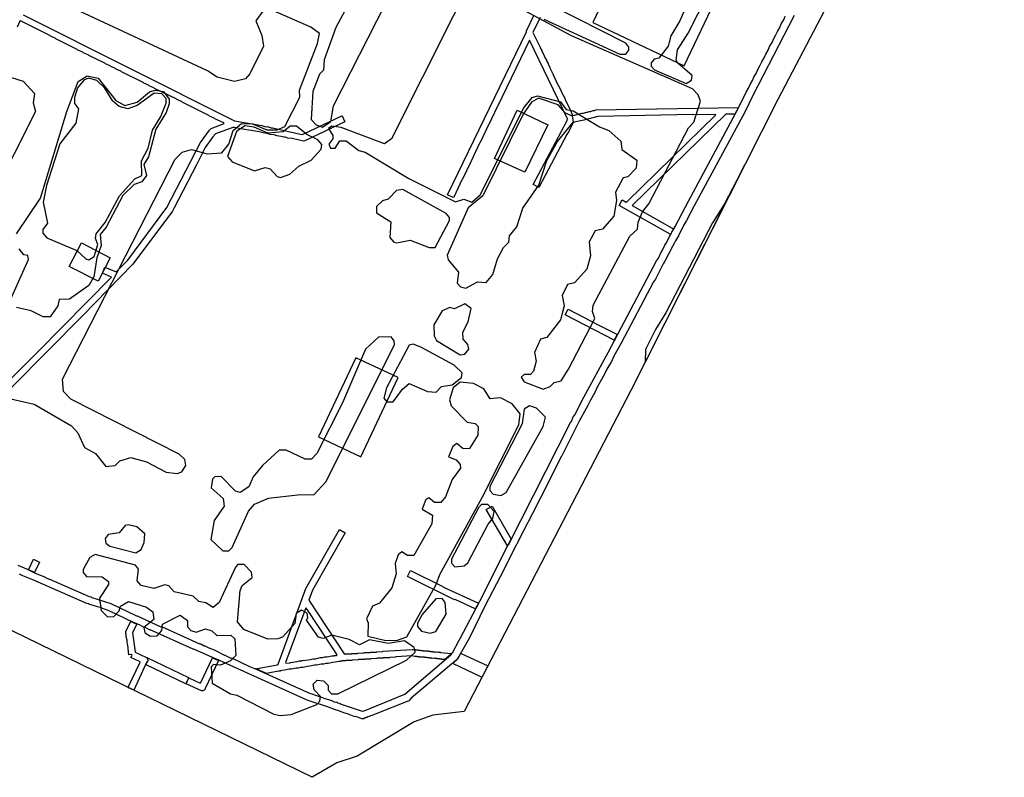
# Model space of a CAD drawing. Extents: x 1761 to 2705, y -3061 to -2273.
# Tile 9 of 10: x 2390 to 2705, y -3061 to -2819. Entities that reach past the tile are written whole.
import ezdxf

# ---------------------------------------------------------------- set-up
doc = ezdxf.new("R2010")
doc.units = 0
for name, color, linetype in [('DOR_DOROZHKA', 40, 'CONTINUOUS'), ('DOR_LESTNICA', 6, 'CONTINUOUS'), ('DOR_PEREHOD', 9, 'CONTINUOUS'), ('DOR_TROTUAR', 8, 'CONTINUOUS'), ('GRANICA_UCHASTKA', 7, 'CONTINUOUS'), ('PL_DETSKAYA', 1, 'CONTINUOUS'), ('PL_SOBAKI', 200, 'CONTINUOUS'), ('ZEL_SPUTNIK_DOP', 40, 'CONTINUOUS'), ('ZEL_YANDEX_SHEMA', 92, 'CONTINUOUS')]:
    doc.layers.add(name, color=color, linetype=linetype)

msp = doc.modelspace()

# ---------------------------------------------------------------- linework, layer by layer
at = {"layer": 'DOR_DOROZHKA'}
for points in [[(2375.037, -2946.371), (2396.191, -2925.203), (2419.687, -2901.283), (2416.859, -2900.044), (2417.618, -2898.126), (2421.252, -2899.649), (2424.973, -2895.866), (2437.417, -2879.089), (2448.172, -2858.246), (2451.088, -2854.281), (2451.577, -2853.77), (2455.745, -2852.179), (2455.641, -2851.981), (2452.811, -2850.642), (2452.606, -2850.446), (2451.091, -2849.778), (2450.887, -2849.583), (2449.371, -2848.915), (2449.167, -2848.719), (2442.291, -2845.366), (2442.087, -2845.17), (2440.572, -2844.503), (2440.367, -2844.307), (2433.491, -2840.954), (2433.287, -2840.758), (2431.772, -2840.09), (2431.567, -2839.895), (2430.052, -2839.227), (2429.848, -2839.031), (2422.972, -2835.678), (2422.768, -2835.482), (2421.252, -2834.815), (2421.048, -2834.619), (2419.533, -2833.951), (2419.328, -2833.756), (2417.813, -2833.088), (2417.609, -2832.892), (2412.452, -2830.403), (2412.248, -2830.207), (2410.733, -2829.539), (2410.529, -2829.344), (2409.013, -2828.676), (2408.809, -2828.48), (2407.294, -2827.813), (2407.089, -2827.617), (2403.653, -2825.99), (2403.448, -2825.795), (2401.933, -2825.127), (2401.729, -2824.931), (2400.213, -2824.264), (2400.009, -2824.068), (2390.603, -2819.369), (2390.405, -2819.473), (2389.546, -2821.393)], [(2391.462, -2817.449), (2459.028, -2851.308), (2467.765, -2852.82), (2469.074, -2853.192), (2469.474, -2853.183), (2470.783, -2853.555), (2471.183, -2853.546), (2480.633, -2855.643), (2481.033, -2855.635), (2493.413, -2849.764), (2493.513, -2849.762), (2494.354, -2851.645), (2481.579, -2857.724), (2481.081, -2857.835), (2477.461, -2857.013), (2476.157, -2856.841), (2475.25, -2856.56), (2474.85, -2856.569), (2473.944, -2856.288), (2472.639, -2856.116), (2471.733, -2855.836), (2470.428, -2855.664), (2469.522, -2855.383), (2468.217, -2855.211), (2466.909, -2854.839), (2461.084, -2853.865), (2459.074, -2853.408), (2458.574, -2853.419), (2453.014, -2855.44), (2452.136, -2856.459), (2449.707, -2859.813), (2446.926, -2865.376), (2439.719, -2879.139), (2439.243, -2880.25), (2426.601, -2897.132), (2410.548, -2913.587), (2376.472, -2947.941)], [(2556.766, -2818.28), (2554.467, -2823.032), (2556.771, -2827.785), (2556.776, -2827.985), (2557.295, -2828.874), (2557.299, -2829.074), (2557.819, -2829.963), (2558.243, -2831.054), (2558.762, -2831.944), (2558.766, -2832.144), (2559.286, -2833.033), (2559.29, -2833.233), (2559.81, -2834.122), (2559.814, -2834.322), (2560.333, -2835.212), (2560.338, -2835.412), (2560.857, -2836.301), (2561.281, -2837.392), (2561.8, -2838.281), (2561.805, -2838.481), (2563.476, -2841.747), (2563.481, -2841.947), (2564.732, -2844.321), (2564.737, -2844.521), (2566.513, -2847.985), (2567.041, -2849.274), (2567.349, -2849.668), (2570.234, -2848.905), (2570.634, -2848.896), (2571.528, -2848.577), (2571.928, -2848.568), (2572.424, -2848.357), (2572.824, -2848.349), (2573.717, -2848.029), (2574.117, -2848.021), (2574.613, -2847.81), (2620.12, -2847.027), (2618.965, -2849.153), (2616.065, -2849.215), (2586.179, -2878.376), (2598.942, -2885.604), (2599.446, -2885.793), (2598.866, -2886.706), (2598.485, -2887.615), (2598.285, -2887.619), (2581.977, -2878.367), (2582.938, -2876.545), (2584.255, -2877.317), (2584.551, -2877.11), (2612.967, -2849.382), (2612.865, -2849.284), (2605.564, -2849.442), (2605.462, -2849.344), (2575.158, -2849.899), (2570.682, -2851.096), (2567.595, -2851.763), (2567.299, -2851.97), (2565.859, -2854.802), (2565.279, -2855.715), (2556.339, -2872.617), (2554.517, -2871.656), (2565.382, -2851.211), (2565.471, -2850.709), (2553.321, -2825.558), (2543.172, -2846.688), (2542.977, -2846.892), (2540.395, -2852.451), (2540.2, -2852.655), (2537.618, -2858.214), (2537.423, -2858.418), (2534.746, -2864.179), (2534.55, -2864.384), (2531.969, -2869.942), (2531.773, -2870.147), (2529.192, -2875.705), (2528.994, -2875.809), (2527.174, -2874.948), (2552.363, -2822.877), (2552.356, -2822.577), (2554.846, -2817.421)]]:
    msp.add_lwpolyline(points, dxfattribs=at)
for points in [[(2580.408, -2921.523), (2564.723, -2913.357), (2565.684, -2911.536), (2575.297, -2916.531), (2581.265, -2919.503), (2581.369, -2919.701)], [(2546.308, -2987.194), (2539.555, -2975.633), (2541.434, -2974.592), (2547.359, -2984.87), (2547.365, -2985.17)], [(2465.816, -3026.552), (2472.693, -3025.303), (2472.989, -3025.097), (2481.87, -3000.892), (2492.569, -2982.051), (2494.393, -2983.113), (2483.984, -3001.447), (2482.85, -3004.573), (2494.129, -3021.839), (2494.431, -3021.932), (2494.529, -3021.83), (2496.429, -3021.789), (2496.527, -3021.687), (2498.427, -3021.646), (2498.525, -3021.543), (2500.425, -3021.502), (2500.523, -3021.4), (2502.423, -3021.359), (2502.521, -3021.257), (2504.421, -3021.216), (2504.519, -3021.114), (2506.419, -3021.073), (2506.517, -3020.971), (2516.009, -3020.365), (2516.111, -3020.463), (2516.811, -3020.448), (2516.913, -3020.546), (2517.613, -3020.531), (2517.715, -3020.629), (2518.415, -3020.613), (2518.518, -3020.711), (2519.218, -3020.696), (2519.32, -3020.794), (2520.02, -3020.779), (2520.122, -3020.877), (2520.822, -3020.862), (2520.924, -3020.959), (2521.624, -3020.944), (2521.726, -3021.042), (2522.426, -3021.027), (2522.529, -3021.125), (2523.229, -3021.11), (2523.331, -3021.208), (2524.031, -3021.192), (2524.133, -3021.29), (2524.833, -3021.275), (2524.935, -3021.373), (2528.444, -3021.697), (2528.251, -3022.002), (2526.285, -3023.645), (2526.183, -3023.547), (2525.483, -3023.562), (2525.381, -3023.465), (2524.681, -3023.48), (2524.578, -3023.382), (2523.878, -3023.397), (2523.776, -3023.299), (2523.076, -3023.314), (2522.974, -3023.216), (2522.274, -3023.231), (2522.172, -3023.134), (2521.472, -3023.149), (2521.37, -3023.051), (2520.67, -3023.066), (2520.567, -3022.968), (2519.867, -3022.983), (2519.765, -3022.885), (2519.065, -3022.901), (2518.963, -3022.803), (2518.263, -3022.818), (2518.161, -3022.72), (2517.461, -3022.735), (2517.359, -3022.637), (2516.659, -3022.652), (2515.754, -3022.472), (2510.658, -3022.782), (2510.56, -3022.884), (2508.66, -3022.925), (2508.562, -3023.027), (2506.662, -3023.069), (2506.564, -3023.171), (2504.664, -3023.212), (2504.566, -3023.314), (2502.666, -3023.355), (2502.569, -3023.457), (2500.668, -3023.498), (2500.571, -3023.6), (2498.67, -3023.641), (2498.573, -3023.744), (2496.673, -3023.785), (2496.575, -3023.887), (2494.675, -3023.928), (2494.577, -3024.03), (2493.477, -3024.054), (2493.379, -3024.156), (2492.679, -3024.171), (2492.581, -3024.273), (2490.485, -3024.519), (2488.992, -3024.851), (2488.292, -3024.866), (2487.496, -3025.083), (2486.796, -3025.099), (2485.302, -3025.431), (2484.602, -3025.446), (2483.109, -3025.779), (2482.408, -3025.794), (2480.915, -3026.126), (2480.215, -3026.141), (2479.419, -3026.359), (2478.719, -3026.374), (2477.225, -3026.706), (2476.525, -3026.721), (2475.032, -3027.054), (2474.332, -3027.069), (2474.234, -3027.171), (2473.734, -3027.182), (2473.636, -3027.284), (2473.136, -3027.295), (2469.251, -3028.079), (2466.016, -3026.548)], [(2395.114, -2995.763), (2393.295, -2994.902), (2393.291, -2994.702), (2394.822, -2991.467), (2396.743, -2992.426)], [(2536.138, -3007.324), (2535.94, -3007.428), (2529.572, -3004.464), (2529.372, -3004.468), (2514.405, -2997.088), (2515.364, -2995.166), (2525.679, -3000.246), (2525.884, -3000.442), (2537.001, -3005.604)], [(2475.482, -3024.743), (2476.88, -3024.613), (2476.978, -3024.51), (2479.074, -3024.265), (2479.869, -3024.048), (2480.569, -3024.033), (2480.667, -3023.93), (2482.763, -3023.685), (2484.257, -3023.353), (2484.957, -3023.337), (2486.45, -3023.005), (2487.15, -3022.99), (2487.946, -3022.773), (2488.646, -3022.757), (2490.14, -3022.425), (2490.84, -3022.41), (2490.938, -3022.308), (2491.538, -3022.295), (2491.833, -3022.088), (2482.417, -3007.684), (2481.904, -3007.095), (2475.378, -3024.545)], [(2426.844, -3033.398), (2425.126, -3032.634), (2425.022, -3032.436), (2428.852, -3024.45), (2428.647, -3024.254), (2425.919, -3023.012), (2426.302, -3022.204), (2426.197, -3022.006), (2425.299, -3022.125), (2424.932, -3019.031), (2424.713, -3018.136), (2424.696, -3017.336), (2424.594, -3017.238), (2424.576, -3016.438), (2424.474, -3016.34), (2424.457, -3015.54), (2424.355, -3015.442), (2424.335, -3014.542), (2425.868, -3011.407), (2427.788, -3012.266), (2426.446, -3014.997), (2427.282, -3021.282), (2430.921, -3023.004), (2431.126, -3023.2), (2431.339, -3023.796), (2431.249, -3024.298), (2430.956, -3024.604)], [(2443.608, -3031.335), (2444.467, -3029.415), (2448.106, -3031.137), (2448.302, -3030.933), (2452.033, -3023.048), (2453.953, -3023.907), (2449.645, -3032.905), (2449.649, -3033.105), (2449.356, -3033.411), (2448.96, -3033.62), (2448.46, -3033.631)]]:
    msp.add_lwpolyline(points, close=True, dxfattribs=at)
at = {"layer": 'DOR_LESTNICA'}
msp.add_lwpolyline([(2443.508, -3031.337), (2430.771, -3025.309), (2431.056, -3024.602), (2431.254, -3024.498), (2431.441, -3023.893), (2431.33, -3023.396), (2431.021, -3023.002), (2444.365, -3029.317), (2444.369, -3029.517)], close=True, dxfattribs=at)
at = {"layer": 'DOR_PEREHOD'}
msp.add_lwpolyline([(2540.035, -3025.649), (2538.211, -3029.19), (2538.013, -3029.295), (2528.813, -3024.891), (2530.481, -3023.354), (2531.249, -3021.837), (2531.544, -3021.63)], close=True, dxfattribs=at)
at = {"layer": 'DOR_TROTUAR'}
for points in [[(2389.762, -2993.478), (2392.588, -2994.617), (2395.319, -2995.959), (2398.145, -2997.098), (2399.46, -2997.77), (2399.66, -2997.766), (2412.59, -3003.49), (2413.193, -3003.577), (2413.497, -3003.77), (2419.543, -3005.741), (2427.732, -3009.666), (2427.932, -3009.662), (2435.51, -3013.1), (2435.71, -3013.096), (2447.834, -3018.537), (2448.034, -3018.532), (2449.349, -3019.204), (2449.549, -3019.2), (2450.864, -3019.872), (2452.579, -3020.535), (2455.816, -3022.166), (2456.016, -3022.162), (2457.938, -3023.121), (2458.138, -3023.116), (2463.899, -3025.793), (2466.018, -3026.648), (2482.994, -3034.386), (2483.799, -3034.568), (2484.91, -3035.045), (2486.823, -3035.604), (2487.933, -3036.08), (2489.847, -3036.639), (2490.957, -3037.115), (2491.762, -3037.298), (2492.066, -3037.491), (2492.87, -3037.674), (2493.175, -3037.868), (2499.827, -3040.125), (2500.525, -3040.01), (2513.518, -3034.727), (2528.253, -3022.102), (2528.74, -3021.491), (2530.758, -3017.645), (2531.243, -3016.935), (2537.486, -3004.893), (2546.406, -2987.091), (2546.602, -2986.887), (2566.565, -2947.636), (2566.76, -2947.431), (2567.33, -2946.018), (2567.815, -2945.307), (2570.696, -2939.742), (2578.49, -2925.366), (2593.966, -2896.117), (2594.547, -2895.204), (2595.312, -2893.587), (2595.893, -2892.674), (2596.658, -2891.056), (2597.239, -2890.143), (2598.004, -2888.526), (2598.585, -2887.613), (2598.966, -2886.704), (2599.931, -2885.082), (2604.158, -2876.987), (2620.028, -2847.429), (2622.616, -2842.17), (2623.388, -2840.853), (2623.864, -2839.742), (2624.636, -2838.425), (2625.113, -2837.314), (2625.885, -2835.996), (2626.361, -2834.885), (2627.133, -2833.568), (2627.609, -2832.457), (2628.381, -2831.14), (2628.857, -2830.029), (2629.629, -2828.712), (2630.105, -2827.601), (2630.877, -2826.283), (2631.354, -2825.173), (2632.126, -2823.855), (2632.602, -2822.744), (2633.374, -2821.427), (2633.85, -2820.316), (2634.622, -2818.999), (2635.098, -2817.888)], [(2637.994, -2817.625), (2624.74, -2843.225), (2622.154, -2848.583), (2605.993, -2878.548), (2603.592, -2883.202), (2602.627, -2884.824), (2600.996, -2888.061), (2600.03, -2889.683), (2599.746, -2890.389), (2599.165, -2891.302), (2596.669, -2896.159), (2596.088, -2897.072), (2593.592, -2901.928), (2593.011, -2902.841), (2582.63, -2922.476), (2580.318, -2926.628), (2579.553, -2928.245), (2578.106, -2930.778), (2577.341, -2932.395), (2575.029, -2936.547), (2574.264, -2938.164), (2572.818, -2940.697), (2572.052, -2942.314), (2569.26, -2947.377), (2563.698, -2958.503), (2563.502, -2958.707), (2557.267, -2971.149), (2556.4, -2972.668), (2555.828, -2973.981), (2549.97, -2985.314), (2549.398, -2986.627), (2549.202, -2986.831), (2544.022, -2997.148), (2539.218, -3006.357), (2534.138, -3016.672), (2530.381, -3023.356), (2529.794, -3023.969), (2515.546, -3035.983), (2514.763, -3036.801), (2504.049, -3041.034), (2503.753, -3041.241), (2503.255, -3041.352), (2502.96, -3041.558), (2502.462, -3041.669), (2502.166, -3041.875), (2501.668, -3041.986), (2501.373, -3042.193), (2500.875, -3042.304), (2500.381, -3042.614), (2499.781, -3042.627), (2498.166, -3041.962), (2497.361, -3041.779), (2495.142, -3040.927), (2494.338, -3040.744), (2492.118, -3039.891), (2491.314, -3039.709), (2489.094, -3038.856), (2482.242, -3036.603), (2453.142, -3023.425), (2452.942, -3023.429), (2446.07, -3020.276), (2445.87, -3020.28), (2432.129, -3014.073), (2431.929, -3014.078), (2430.412, -3013.31), (2430.212, -3013.314), (2428.694, -3012.547), (2426.777, -3011.788), (2419.194, -3008.15), (2416.068, -3007.017), (2413.853, -3006.364), (2413.549, -3006.171), (2412.744, -3005.988), (2412.44, -3005.794), (2411.838, -3005.707), (2394.564, -2998.076), (2391.436, -2996.843), (2390.323, -2996.267)]]:
    msp.add_lwpolyline(points, dxfattribs=at)
at = {"layer": 'GRANICA_UCHASTKA'}
msp.add_lwpolyline([(2368.399, -2509.487), (2413.007, -2536.537), (2538.558, -2605.362), (2621.611, -2652.093), (2636.317, -2661.28), (2670.197, -2678.057), (2705.131, -2697.313), (2704.271, -2703.835), (2701.923, -2710.889), (2686.581, -2741.736), (2632.771, -2844.452), (2585.756, -2937.516), (2532.446, -3040.221), (2522.467, -3041.437), (2516.51, -3043.567), (2498.236, -3054.467), (2491.779, -3056.607), (2483.876, -3061.281), (2383.768, -3012.417)], dxfattribs=at)
at = {"layer": 'PL_DETSKAYA'}
for points in [[(2549.453, -2847.884), (2559.178, -2852.632), (2551.875, -2867.744), (2542.144, -2863.352)], [(2410.099, -2890.387), (2419.283, -2895.103), (2417.245, -2899.057), (2415.427, -2902.587), (2406.243, -2897.871)], [(2485.885, -2952.439), (2499.446, -2958.8), (2511.384, -2933.443), (2497.823, -2927.082)]]:
    msp.add_lwpolyline(points, close=True, dxfattribs=at)
at = {"layer": 'PL_SOBAKI'}
msp.add_lwpolyline([(2602.83, -2833.759), (2629.893, -2776.808), (2600.624, -2762.963), (2598.548, -2767.328), (2573.56, -2819.903)], close=True, dxfattribs=at)
at = {"layer": 'ZEL_SPUTNIK_DOP'}
for points in [[(2604.084, -2813.305), (2601.463, -2819.365), (2598.566, -2824.18), (2597.636, -2827.452), (2594.717, -2831.267), (2593.222, -2831.549), (2592.249, -2832.821), (2592.271, -2833.821), (2593.298, -2835.049), (2603.395, -2839.334), (2605.124, -2838.296), (2605.341, -2836.79), (2600.755, -2832.887), (2600.233, -2831.898), (2600.663, -2828.637), (2604.05, -2823.311), (2619.886, -2792.203)], [(2557.928, -2818.805), (2582.184, -2830.037), (2584.184, -2829.994), (2585.157, -2828.722), (2585.135, -2827.722), (2584.108, -2826.493), (2560.587, -2814.495)]]:
    msp.add_lwpolyline(points, dxfattribs=at)
for points in [[(2506.247, -2811.667), (2503.997, -2811.716), (2498.948, -2809.574), (2497.704, -2809.851), (2496.486, -2811.378), (2495.806, -2814.644), (2494.338, -2816.177), (2491.452, -2821.492), (2487.673, -2831.829), (2487.493, -2835.084), (2486.27, -2836.361), (2484.139, -2841.91), (2483.583, -2850.927), (2485.121, -2852.645), (2487.137, -2853.352), (2489.85, -2851.542), (2490.742, -2846.52), (2507.296, -2813.896), (2507.274, -2812.896)], [(2412.511, -2837.705), (2411.021, -2838.237), (2408.825, -2840.786), (2407.89, -2843.808), (2407.933, -2845.808), (2409.221, -2847.531), (2408.318, -2852.053), (2403.208, -2858.667), (2398.995, -2872.015), (2397.858, -2877.292), (2399.254, -2884.015), (2397.797, -2886.048), (2397.824, -2887.298), (2399.106, -2888.771), (2408.699, -2892.816), (2411.508, -2895.507), (2412.514, -2895.735), (2414.242, -2894.697), (2415.411, -2890.92), (2414.618, -2888.936), (2414.836, -2887.431), (2417.76, -2883.866), (2422.327, -2875.263), (2427.214, -2869.904), (2429.442, -2868.856), (2429.34, -2864.105), (2431.503, -2860.057), (2432.879, -2854.274), (2435.537, -2849.964), (2437.196, -2845.676), (2437.163, -2844.176), (2435.881, -2842.703), (2433.375, -2842.507), (2427.956, -2846.376), (2424.977, -2847.441), (2422.211, -2846.75), (2420.173, -2845.043), (2417.581, -2840.847), (2415.027, -2838.401)], [(2562.523, -2846.22), (2556.224, -2844.105), (2554.001, -2845.404), (2551.332, -2849.213), (2538.387, -2875.256), (2533.718, -2879.109), (2527.042, -2894.261), (2527.324, -2895.756), (2530.661, -2899.686), (2530.236, -2903.197), (2531.263, -2904.425), (2533.024, -2904.888), (2536.731, -2902.806), (2539.487, -2902.997), (2541.683, -2900.448), (2543.075, -2895.416), (2545, -2891.872), (2546.712, -2890.084), (2546.919, -2888.079), (2549.359, -2885.275), (2551.23, -2879.231), (2556.323, -2871.867), (2558.906, -2864.057), (2562.277, -2857.981), (2567.392, -2851.618), (2567.104, -2849.873), (2564.832, -2848.921)], [(2456.825, -2862.761), (2458.363, -2864.479), (2465.428, -2867.328), (2468.907, -2866.252), (2470.417, -2866.72), (2472.722, -2869.171), (2473.727, -2869.4), (2476.706, -2868.335), (2479.652, -2865.77), (2483.614, -2863.933), (2486.789, -2860.363), (2487.006, -2858.857), (2485.724, -2857.384), (2482.186, -2855.71), (2478.876, -2853.03), (2476.876, -2853.073), (2474.664, -2854.872), (2469.669, -2855.23), (2465.375, -2853.322), (2462.365, -2852.886), (2459.652, -2854.696)], [(2504.445, -2878.741), (2504.488, -2880.741), (2509.053, -2883.644), (2508.661, -2888.655), (2509.944, -2890.128), (2510.949, -2890.357), (2515.183, -2889.515), (2521.237, -2891.885), (2523.238, -2891.842), (2527.804, -2883.239), (2527.783, -2882.239), (2526.755, -2881.01), (2512.832, -2873.307), (2510.837, -2873.6), (2508.146, -2876.41), (2506.407, -2876.948)], [(2532.632, -2909.899), (2529.415, -2911.469), (2527.904, -2911.001), (2525.425, -2912.055), (2522.772, -2916.615), (2522.848, -2920.115), (2523.63, -2921.599), (2531.233, -2926.187), (2532.728, -2925.905), (2533.946, -2924.378), (2533.663, -2922.883), (2532.125, -2921.165), (2532.077, -2918.915), (2533.757, -2915.627), (2534.665, -2911.355)], [(2509.097, -2920.412), (2505.097, -2920.499), (2500.928, -2924.341), (2493.545, -2941.509), (2485.39, -2957.694), (2483.678, -2959.482), (2481.677, -2959.525), (2475.612, -2956.654), (2473.362, -2956.703), (2467.965, -2961.572), (2465.04, -2965.137), (2463.61, -2968.42), (2460.898, -2970.229), (2459.387, -2969.762), (2454.784, -2965.109), (2452.784, -2965.152), (2452.05, -2965.918), (2451.609, -2968.679), (2455.435, -2972.098), (2455.739, -2974.593), (2452.586, -2979.163), (2451.466, -2985.191), (2455.297, -2988.86), (2457.297, -2988.817), (2458.276, -2987.795), (2463.528, -2976.176), (2465.479, -2973.882), (2469.942, -2972.035), (2480.17, -2970.813), (2484.426, -2970.971), (2488.334, -2966.635), (2510.151, -2922.891), (2510.124, -2921.641)], [(2531.858, -2931.927), (2529.304, -2929.481), (2518.673, -2923.707), (2516.152, -2922.761), (2514.907, -2923.038), (2507.698, -2936.701), (2506.768, -2939.973), (2507.795, -2941.201), (2509.796, -2941.158), (2512.709, -2937.093), (2514.922, -2935.294), (2520.731, -2937.92), (2523.487, -2938.111), (2525.199, -2936.323), (2528.689, -2935.747), (2531.64, -2933.432)], [(2555.613, -2943.17), (2553.347, -2942.468), (2551.618, -2943.506), (2550.971, -2948.273), (2540.647, -2968.256), (2540.674, -2969.506), (2541.701, -2970.735), (2544.212, -2971.181), (2545.94, -2970.143), (2557.743, -2949.127), (2558.428, -2946.11)], [(2540.021, -2974.023), (2538.021, -2974.066), (2537.042, -2975.087), (2528.393, -2991.533), (2528.42, -2992.783), (2529.447, -2994.011), (2532.442, -2993.696), (2533.67, -2992.669), (2540.156, -2980.273), (2541.618, -2978.49), (2542.07, -2976.229)], [(2417.693, -2984.92), (2417.975, -2986.415), (2419.247, -2987.388), (2427.546, -2989.459), (2429.274, -2988.422), (2430.226, -2986.15), (2430.416, -2983.394), (2427.867, -2981.198), (2425.101, -2980.508), (2424.106, -2980.779), (2422.155, -2983.073), (2418.666, -2983.648)], [(2410.653, -2994.827), (2410.674, -2995.827), (2411.701, -2997.056), (2416.707, -2997.198), (2418.74, -2998.654), (2418.761, -2999.655), (2415.853, -3003.97), (2416.439, -3007.959), (2418.483, -3009.916), (2420.483, -3009.873), (2422.195, -3008.085), (2422.663, -3006.574), (2425.13, -3005.02), (2430.924, -3006.896), (2432.957, -3008.352), (2433.261, -3010.847), (2430.064, -3013.418), (2430.347, -3014.912), (2432.124, -3016.125), (2434.374, -3016.076), (2435.836, -3014.293), (2436.043, -3012.288), (2441.734, -3009.414), (2444.022, -3011.115), (2444.065, -3013.115), (2445.092, -3014.344), (2446.853, -3014.806), (2449.832, -3013.741), (2451.848, -3014.448), (2453.38, -3015.915), (2457.881, -3015.818), (2459.158, -3017.041), (2459.521, -3022.286), (2457.809, -3024.074), (2454.586, -3025.394), (2452.33, -3025.193), (2451.596, -3025.959), (2451.96, -3031.204), (2457.786, -3034.58), (2459.797, -3035.037), (2471.682, -3041.033), (2473.693, -3041.49), (2477.188, -3041.164), (2485.374, -3037.986), (2486.352, -3036.964), (2486.57, -3035.459), (2484.521, -3033.252), (2484.233, -3031.507), (2485.456, -3030.23), (2487.462, -3030.437), (2488.994, -3031.905), (2489.027, -3033.405), (2490.054, -3034.633), (2492.054, -3034.59), (2514.084, -3023.859), (2516.78, -3021.299), (2516.497, -3019.804), (2513.449, -3017.619), (2508.215, -3018.483), (2502.187, -3017.362), (2498.969, -3018.932), (2495.681, -3017.253), (2490.149, -3015.871), (2487.42, -3016.931), (2485.909, -3016.463), (2482.04, -3011.044), (2482.524, -3010.283), (2482.242, -3008.788), (2480.47, -3007.826), (2478.741, -3008.864), (2478.312, -3012.125), (2474.403, -3016.462), (2472.914, -3016.994), (2469.664, -3017.064), (2462.093, -3013.976), (2460.039, -3011.519), (2460.823, -3001.497), (2461.541, -2999.981), (2464.737, -2997.41), (2464.449, -2995.666), (2462.145, -2993.214), (2460.145, -2993.257), (2459.411, -2994.024), (2454.154, -3005.393), (2452.186, -3006.936), (2449.903, -3005.485), (2447.643, -3005.034), (2445.855, -3003.321), (2439.822, -3001.951), (2438.029, -2999.989), (2436.773, -2999.766), (2433.294, -3000.841), (2429.273, -2999.928), (2427.99, -2998.455), (2428.409, -2994.694), (2427.382, -2993.465), (2414.55, -2989.99), (2412.822, -2991.028)], [(2525.413, -3004.104), (2523.413, -3004.147), (2519.021, -3009.244), (2517.58, -3012.027), (2517.602, -3013.027), (2518.884, -3014.5), (2521.65, -3015.191), (2523.39, -3014.653), (2526.771, -3009.077), (2526.44, -3005.332)]]:
    msp.add_lwpolyline(points, close=True, dxfattribs=at)
at = {"layer": 'ZEL_YANDEX_SHEMA'}
for points in [[(2578.296, -2719.563), (2509.231, -2857.126), (2507.013, -2858.675), (2493.143, -2853.472), (2490.132, -2853.037), (2489.148, -2853.808), (2490.447, -2856.032), (2490.469, -2857.032), (2489.256, -2858.809), (2489.783, -2860.048), (2491.284, -2860.016), (2492.735, -2857.733), (2494.735, -2857.69), (2498.806, -2860.854), (2500.816, -2861.31), (2514.756, -2869.764), (2529.675, -2877.195), (2532.409, -2876.386), (2534.93, -2877.332), (2537.632, -2875.022), (2551.538, -2847.208), (2554.218, -2843.898), (2555.958, -2843.36), (2563.251, -2845.204), (2565.055, -2847.666), (2567.316, -2848.117), (2575.68, -2853.189), (2578.707, -2854.375), (2582.533, -2857.794), (2582.843, -2860.539), (2587.668, -2863.936), (2587.472, -2866.442), (2584.782, -2869.251), (2583.287, -2869.534), (2580.884, -2874.088), (2581.194, -2876.833), (2580.302, -2881.855), (2576.638, -2885.936), (2574.399, -2886.484), (2572.474, -2890.028), (2572.821, -2894.523), (2571.663, -2898.8), (2567.755, -2903.137), (2565.515, -2903.685), (2563.841, -2907.223), (2564.411, -2910.463), (2563.258, -2914.99), (2558.877, -2920.587), (2556.888, -2921.131), (2554.979, -2925.424), (2555.539, -2928.163), (2554.609, -2931.435), (2553.63, -2932.457), (2551.63, -2932.5), (2550.647, -2933.272), (2551.679, -2934.75), (2557.733, -2937.121), (2559.967, -2936.322), (2561.19, -2935.045), (2563.43, -2934.496), (2565.849, -2930.692), (2574.253, -2914.502), (2573.455, -2912.268), (2573.662, -2910.263), (2585.442, -2888.247), (2587.894, -2885.943), (2588.095, -2883.687), (2589.525, -2880.405), (2591.471, -2877.861), (2604.203, -2853.574), (2605.916, -2851.786), (2608.02, -2844.987), (2607.227, -2843.003), (2605.433, -2841.041), (2566.798, -2824.116), (2551.869, -2816.184)], [(2468.076, -2816.244), (2465.891, -2819.293), (2467.744, -2824.005), (2468.319, -2827.494), (2464.008, -2836.342), (2462.54, -2837.875), (2459.056, -2838.7), (2453.524, -2837.319), (2450.48, -2835.384), (2396.91, -2810.278)], [(2377.659, -2938.01), (2395.001, -2941.887), (2406.909, -2948.884), (2408.957, -2951.091), (2411.06, -2955.798), (2414.604, -2957.722), (2417.946, -2961.902), (2420.94, -2961.588), (2422.408, -2960.055), (2425.887, -2958.979), (2430.919, -2960.371), (2437.245, -2963.737), (2440.756, -2964.161), (2442.246, -2963.629), (2443.452, -2961.601), (2443.159, -2959.607), (2441.371, -2957.894), (2406.725, -2940.384), (2404.421, -2937.932), (2404.084, -2933.937), (2440.085, -2863.623), (2442.286, -2861.324), (2445.27, -2860.509), (2450.303, -2861.902), (2455.048, -2861.549), (2457.238, -2858.75), (2458.647, -2854.467), (2461.348, -2852.158), (2464.854, -2852.332), (2469.397, -2854.235), (2472.647, -2854.165), (2475.126, -2853.111), (2479.926, -2843.752), (2479.878, -2841.502), (2485.559, -2826.622), (2486.239, -2823.355), (2483.446, -2821.415), (2471.576, -2816.168)], [(2380.189, -2835.152), (2391.52, -2838.659), (2395.107, -2842.583), (2394.672, -2845.594), (2395.481, -2848.328), (2354.224, -2930.012)], [(2389.324, -2887.482), (2397.081, -2876.058), (2405.487, -2848.362), (2409.032, -2838.781), (2411.994, -2836.966), (2415.511, -2837.64), (2421.168, -2844.772), (2423.956, -2846.462), (2427.934, -2845.376), (2431.864, -2842.039), (2433.854, -2841.496), (2436.365, -2841.942), (2438.169, -2844.404), (2438.201, -2845.905), (2437.26, -2848.676), (2433.874, -2854.002), (2431.563, -2862.807), (2430.117, -2865.339), (2430.942, -2868.823), (2429.485, -2870.856), (2427.001, -2871.66), (2423.327, -2875.241), (2418.043, -2885.36), (2416.091, -2887.654), (2416.417, -2891.149), (2415.003, -2895.181), (2414.133, -2901.203), (2412.442, -2903.991), (2406.284, -2908.376), (2403.033, -2908.447), (2402.577, -2910.458), (2400.152, -2914.012), (2397.902, -2914.06), (2394.109, -2912.141), (2389.331, -2910.994)], [(2387.761, -2907.776), (2393.252, -2895.651), (2392.975, -2894.406), (2391.719, -2894.183), (2390.176, -2892.216)]]:
    msp.add_lwpolyline(points, dxfattribs=at)
for points in [[(2622.219, -2865.441), (2615.733, -2877.837), (2611.863, -2883.924), (2596.978, -2912.761), (2593.591, -2918.086), (2590.476, -2924.407), (2590.318, -2928.663)], [(2535.433, -2935.351), (2531.172, -2934.943), (2528.96, -2936.742), (2527.791, -2940.519), (2528.334, -2942.508), (2533.448, -2947.651), (2535.959, -2948.097), (2536.981, -2949.075), (2536.79, -2951.831), (2534.132, -2956.14), (2532.132, -2956.184), (2530.094, -2954.477), (2528.865, -2955.504), (2527.435, -2958.786), (2529.957, -2959.732), (2531.24, -2961.205), (2531.267, -2962.456), (2528.592, -2966.015), (2526.461, -2971.564), (2524.999, -2973.347), (2522.998, -2973.39), (2521.216, -2971.928), (2520.227, -2972.449), (2519.041, -2975.476), (2522.335, -2977.406), (2522.144, -2980.162), (2516.36, -2990.292), (2514.36, -2990.335), (2512.583, -2989.123), (2511.354, -2990.15), (2510.414, -2992.922), (2510.734, -2996.167), (2509.331, -3000.699), (2505.433, -3005.536), (2503.205, -3006.585), (2501.291, -3010.628), (2501.818, -3011.867), (2501.66, -3016.123), (2507.443, -3017.499), (2511.193, -3017.418), (2514.172, -3016.353), (2523.566, -2999.641), (2524.745, -2996.364), (2538.222, -2971.81), (2549.976, -2948.544), (2550.4, -2945.033), (2547.83, -2941.837), (2544.037, -2939.918), (2540.792, -2940.238), (2538.721, -2937.031)]]:
    msp.add_lwpolyline(points, close=True, dxfattribs=at)

doc.saveas('drawing.dxf')
